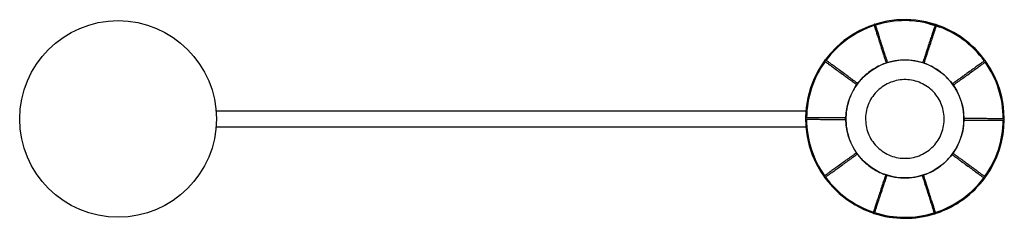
# Paper-space layout '_Inferior' of a CAD drawing. Header units: millimetres. Extents: x -1509 to -508, y 2687 to 2889.
import ezdxf

# ---------------------------------------------------------------- set-up
doc = ezdxf.new("R2010")
doc.units = ezdxf.units.MM

psp = doc.layouts.new('_Inferior')

# ---------------------------------------------------------------- linework, layer by layer
at = {"color": 7, "linetype": 'Continuous', "lineweight": 25}
for p, q in [((-584.6, 2884.8), (-578.2, 2883)), ((-577, 2882.6), (-573.9, 2881.4))]:
    psp.add_line(p, q, dxfattribs=at)
at = {"color": 7, "linetype": 'Continuous', "lineweight": 25, "flags": 128}
for points in [[(-627.9, 2844.8), (-627.9, 2844.8), (-627.9, 2845), (-627.8, 2845.2), (-627.6, 2845.4), (-627.4, 2845.5)], [(-627.4, 2845.5), (-627.1, 2845.6), (-626.8, 2845.5), (-626.6, 2845.4), (-626.5, 2845.3), (-626.5, 2845.3)], [(-590.8, 2845.1), (-590.8, 2845.1), (-590.7, 2845.3), (-590.5, 2845.4), (-590.3, 2845.4), (-590, 2845.3)], [(-590, 2845.3), (-589.7, 2845.2), (-589.5, 2845), (-589.4, 2844.8), (-589.4, 2844.6), (-589.4, 2844.6)], [(-657.8, 2822.8), (-657.8, 2822.8), (-657.9, 2822.9), (-657.9, 2823.2), (-657.9, 2823.4), (-657.7, 2823.7)], [(-657.7, 2823.7), (-657.5, 2823.9), (-657.3, 2824), (-657.1, 2824.1), (-656.9, 2824), (-656.9, 2824)], [(-560.7, 2823.5), (-560.7, 2823.5), (-560.5, 2823.6), (-560.2, 2823.6), (-560, 2823.4), (-559.8, 2823.2)], [(-559.8, 2823.2), (-559.7, 2823), (-559.6, 2822.7), (-559.7, 2822.5), (-559.8, 2822.3), (-559.8, 2822.3)], [(-669.5, 2788.2), (-669.4, 2788.5), (-669.3, 2788.7), (-669.1, 2788.9), (-668.9, 2788.9), (-668.9, 2788.9)], [(-668.9, 2787.4), (-668.9, 2787.4), (-669.1, 2787.5), (-669.3, 2787.6), (-669.4, 2787.9), (-669.5, 2788.2)], [(-548.9, 2788.3), (-548.9, 2788.3), (-548.7, 2788.3), (-548.6, 2788.1), (-548.5, 2787.9), (-548.4, 2787.6)], [(-548.4, 2787.6), (-548.5, 2787.3), (-548.6, 2787.1), (-548.7, 2786.9), (-548.9, 2786.8), (-548.9, 2786.8)], [(-658.1, 2752.5), (-658.2, 2752.8), (-658.3, 2753.1), (-658.2, 2753.3), (-658.1, 2753.5), (-658.1, 2753.5)], [(-657.2, 2752.2), (-657.2, 2752.2), (-657.4, 2752.2), (-657.6, 2752.2), (-657.9, 2752.3), (-658.1, 2752.5)], [(-560.1, 2752.1), (-560.4, 2751.9), (-560.6, 2751.7), (-560.8, 2751.7), (-561, 2751.8), (-561, 2751.8)], [(-560.1, 2753), (-560.1, 2753), (-560, 2752.8), (-560, 2752.6), (-560, 2752.3), (-560.1, 2752.1)], [(-627.9, 2730.4), (-628.2, 2730.5), (-628.4, 2730.7), (-628.5, 2730.9), (-628.5, 2731.1), (-628.5, 2731.1)], [(-627, 2730.7), (-627, 2730.7), (-627.2, 2730.5), (-627.4, 2730.4), (-627.6, 2730.4), (-627.9, 2730.4)], [(-590.5, 2730.2), (-590.8, 2730.2), (-591.1, 2730.2), (-591.3, 2730.3), (-591.4, 2730.5), (-591.4, 2730.5)], [(-590, 2731), (-590, 2731), (-589.9, 2730.8), (-590.1, 2730.5), (-590.3, 2730.4), (-590.5, 2730.2)]]:
    psp.add_lwpolyline(points, dxfattribs=at)
at = {"color": 7, "linetype": 'Continuous', "lineweight": 25}
for centre, radius in [((-1408.9, 2787.9), 100), ((-608.9, 2787.9), 60)]:
    psp.add_circle(centre, radius, dxfattribs=at)
for radius, start, end in [(101, 72.0062, 251.5165), (100, 72.1591, 107.3966), (101, 36.2942, 71.4112), (100, 108.2391, 143.2161), (100, 36.1592, 71.2991), (100, 144.1612, 179.2997), (100, 0.1881, 35.2997), (101, 324.0069, 35.4216), (100, 180.1596, 215.2977), (100, 324.1586, 359.3874), (100, 216.2498, 251.366), (100, 288.1608, 323.2986), (101, 288.2946, 323.4105), (101, 251.9485, 287.4227), (100, 252.0823, 287.3007)]:
    psp.add_arc((-608.9, 2787.9), radius, start, end, dxfattribs=at)
for points, knots in [([(-638.8, 2883.7), (-638.8, 2883.8), (-638.9, 2883.9), (-639, 2884), (-639.2, 2884.1), (-639.4, 2884.2), (-639.6, 2884.2), (-639.8, 2884.2), (-639.9, 2884.1), (-640.1, 2884), (-640.2, 2883.8), (-640.3, 2883.5), (-640.2, 2883.3), (-640.2, 2883.2)], [0, 0, 0, 0, 0.099858, 0.191515, 0.2729, 0.343259, 0.45224, 0.531954, 0.574532, 0.621694, 0.73055, 0.858016, 1, 1, 1, 1]), ([(-640.2, 2883.2), (-640.2, 2883.2), (-640.2, 2883.1), (-640.1, 2882.9), (-640, 2882.6), (-639.9, 2882.3), (-639.7, 2881.6), (-639.2, 2880.1), (-638.3, 2877.2), (-637, 2873.2), (-635.4, 2868.2), (-633.8, 2863.2), (-632.3, 2858.5), (-631.4, 2855.5), (-630.7, 2853.3), (-630.2, 2851.8), (-629.6, 2850), (-628.8, 2847.6), (-628.2, 2845.8), (-627.9, 2844.8)], [0, 0, 0, 0, 0.051461, 0.092113, 0.121954, 0.146307, 0.171212, 0.271575, 0.385784, 0.499992, 0.6142, 0.728408, 0.79238, 0.855448, 0.874594, 0.895986, 0.923983, 0.958655, 1, 1, 1, 1]), ([(-626.5, 2845.3), (-626.9, 2846.5), (-627.6, 2848.7), (-628.5, 2851.4), (-629.1, 2853.5), (-629.7, 2855.2), (-630.7, 2858.3), (-632.2, 2863), (-634, 2868.6), (-635.6, 2873.6), (-636.9, 2877.7), (-637.7, 2880.3), (-638.2, 2881.9), (-638.4, 2882.6), (-638.6, 2883), (-638.6, 2883.2), (-638.7, 2883.4), (-638.8, 2883.6), (-638.8, 2883.7), (-638.8, 2883.7)], [0, 0, 0, 0, 0.051462, 0.092113, 0.121954, 0.146307, 0.171213, 0.271576, 0.385784, 0.499992, 0.6142, 0.728408, 0.79238, 0.855448, 0.874594, 0.895986, 0.923984, 0.958655, 1, 1, 1, 1]), ([(-578.2, 2883.4), (-578.2, 2883.4), (-578.2, 2883.3), (-578.3, 2883), (-578.4, 2882.7), (-578.5, 2882.4), (-578.7, 2881.8), (-579.2, 2880.3), (-580.2, 2877.4), (-581.5, 2873.4), (-583.1, 2868.4), (-584.8, 2863.4), (-586.3, 2858.8), (-587.3, 2855.8), (-588, 2853.6), (-588.5, 2852.1), (-589.1, 2850.2), (-589.9, 2847.9), (-590.5, 2846.1), (-590.8, 2845.1)], [0, 0, 0, 0, 0.051461, 0.092113, 0.121954, 0.146307, 0.171212, 0.271575, 0.385784, 0.499992, 0.6142, 0.728408, 0.79238, 0.855448, 0.874594, 0.895986, 0.923983, 0.958655, 1, 1, 1, 1]), ([(-576.8, 2882.9), (-576.8, 2883), (-576.7, 2883.1), (-576.7, 2883.4), (-576.8, 2883.5), (-576.9, 2883.7), (-577.1, 2883.8), (-577.3, 2883.9), (-577.5, 2883.9), (-577.6, 2883.9), (-577.9, 2883.8), (-578.1, 2883.7), (-578.2, 2883.5), (-578.2, 2883.4)], [0, 0, 0, 0, 0.099858, 0.191515, 0.2729, 0.343259, 0.45224, 0.531954, 0.574532, 0.621694, 0.73055, 0.858016, 1, 1, 1, 1]), ([(-589.4, 2844.6), (-589, 2845.8), (-588.3, 2848), (-587.4, 2850.8), (-586.7, 2852.8), (-586.2, 2854.5), (-585.1, 2857.6), (-583.6, 2862.3), (-581.7, 2867.9), (-580.1, 2872.9), (-578.8, 2876.9), (-577.9, 2879.5), (-577.4, 2881.1), (-577.1, 2881.8), (-577, 2882.2), (-576.9, 2882.4), (-576.9, 2882.7), (-576.8, 2882.9), (-576.8, 2882.9), (-576.8, 2882.9)], [0, 0, 0, 0, 0.0514617, 0.0921132, 0.1219541, 0.1463071, 0.1712126, 0.2715757, 0.3857838, 0.4999921, 0.6142, 0.7284083, 0.7923801, 0.8554484, 0.8745941, 0.8959864, 0.9239836, 0.9586548, 1, 1, 1, 1]), ([(-689.4, 2847.8), (-689.5, 2847.9), (-689.6, 2848), (-689.8, 2848), (-690, 2848), (-690.2, 2847.9), (-690.4, 2847.8), (-690.5, 2847.6), (-690.6, 2847.5), (-690.6, 2847.3), (-690.6, 2847.1), (-690.5, 2846.8), (-690.4, 2846.7), (-690.3, 2846.6)], [0, 0, 0, 0, 0.099858, 0.191515, 0.2729, 0.343259, 0.45224, 0.531954, 0.574532, 0.621694, 0.73055, 0.858016, 1, 1, 1, 1]), ([(-690.3, 2846.6), (-690.3, 2846.6), (-690.2, 2846.6), (-690, 2846.4), (-689.7, 2846.2), (-689.5, 2846), (-688.9, 2845.6), (-687.7, 2844.7), (-685.2, 2842.9), (-681.8, 2840.4), (-677.6, 2837.3), (-673.3, 2834.2), (-669.4, 2831.3), (-666.8, 2829.4), (-665, 2828.1), (-663.7, 2827.1), (-662.1, 2826), (-660.1, 2824.5), (-658.6, 2823.4), (-657.8, 2822.8)], [0, 0, 0, 0, 0.051461, 0.092113, 0.121954, 0.146307, 0.171212, 0.271575, 0.385784, 0.499992, 0.6142, 0.728408, 0.79238, 0.855448, 0.874594, 0.895986, 0.923983, 0.958655, 1, 1, 1, 1]), ([(-656.9, 2824), (-657.9, 2824.7), (-659.7, 2826.1), (-662.1, 2827.8), (-663.8, 2829.1), (-665.3, 2830.1), (-667.9, 2832.1), (-671.9, 2835), (-676.7, 2838.5), (-680.9, 2841.6), (-684.3, 2844.1), (-686.5, 2845.7), (-687.8, 2846.7), (-688.5, 2847.2), (-688.8, 2847.4), (-689, 2847.5), (-689.2, 2847.7), (-689.3, 2847.8), (-689.4, 2847.8), (-689.4, 2847.8)], [0, 0, 0, 0, 0.051462, 0.092113, 0.121954, 0.146307, 0.171213, 0.271576, 0.385784, 0.499992, 0.6142, 0.728408, 0.79238, 0.855448, 0.874594, 0.895986, 0.923984, 0.958655, 1, 1, 1, 1]), ([(-627.8, 2730.9), (-631.5, 2732.1), (-638.7, 2735.3), (-648.4, 2742.1), (-656.5, 2750.7), (-662.9, 2760.7), (-667.1, 2771.8), (-669.2, 2783.4), (-668.9, 2795.3), (-667.1, 2803), (-664.7, 2810.4), (-661.5, 2817.6), (-654.7, 2827.3), (-646.1, 2835.5), (-636.1, 2841.8), (-625.1, 2846.1), (-613.4, 2848.1), (-601.6, 2847.8), (-593.9, 2846.1), (-586.4, 2843.6), (-579.2, 2840.4), (-569.5, 2833.6), (-561.3, 2825), (-555, 2815), (-550.7, 2804), (-548.7, 2792.3), (-549, 2780.5), (-550.7, 2772.8), (-553.2, 2765.3), (-556.4, 2758.1), (-563.2, 2748.4), (-571.8, 2740.3), (-581.8, 2733.9), (-592.8, 2729.7), (-604.5, 2727.7), (-616.3, 2727.9), (-624, 2729.7), (-627.8, 2730.9)], [0, 0, 0, 0, 0.03125, 0.0625, 0.09375, 0.125, 0.15625, 0.1875, 0.21875, 0.25, 0.25, 0.28125, 0.3125, 0.34375, 0.375, 0.40625, 0.4375, 0.46875, 0.5, 0.5, 0.53125, 0.5625, 0.59375, 0.625, 0.65625, 0.6875, 0.71875, 0.75, 0.75, 0.78125, 0.8125, 0.84375, 0.875, 0.90625, 0.9375, 0.96875, 1, 1, 1, 1]), ([(-527.9, 2847.1), (-528, 2847.1), (-528, 2847), (-528.2, 2846.9), (-528.5, 2846.7), (-528.7, 2846.5), (-529.3, 2846.1), (-530.6, 2845.2), (-533.1, 2843.4), (-536.5, 2840.9), (-540.7, 2837.9), (-545, 2834.8), (-549, 2831.9), (-551.5, 2830.1), (-553.4, 2828.8), (-554.7, 2827.8), (-556.3, 2826.7), (-558.3, 2825.2), (-559.8, 2824.1), (-560.7, 2823.5)], [0, 0, 0, 0, 0.051461, 0.092113, 0.121954, 0.146307, 0.171212, 0.271575, 0.385784, 0.499992, 0.6142, 0.728408, 0.79238, 0.855448, 0.874594, 0.895986, 0.923983, 0.958655, 1, 1, 1, 1]), ([(-559.8, 2822.3), (-558.8, 2823.1), (-556.9, 2824.4), (-554.6, 2826.1), (-552.8, 2827.4), (-551.3, 2828.4), (-548.7, 2830.3), (-544.7, 2833.2), (-539.9, 2836.6), (-535.6, 2839.7), (-532.2, 2842.2), (-530, 2843.8), (-528.6, 2844.7), (-528, 2845.2), (-527.7, 2845.4), (-527.5, 2845.6), (-527.3, 2845.7), (-527.1, 2845.8), (-527.1, 2845.9), (-527, 2845.9)], [0, 0, 0, 0, 0.051462, 0.092113, 0.121954, 0.146307, 0.171213, 0.271576, 0.385784, 0.499992, 0.6142, 0.728408, 0.79238, 0.855448, 0.874594, 0.895986, 0.923984, 0.958655, 1, 1, 1, 1]), ([(-527, 2845.9), (-527, 2845.9), (-526.9, 2846), (-526.8, 2846.2), (-526.7, 2846.4), (-526.7, 2846.6), (-526.8, 2846.8), (-526.9, 2847), (-527, 2847.1), (-527.2, 2847.2), (-527.4, 2847.2), (-527.7, 2847.2), (-527.8, 2847.1), (-527.9, 2847.1)], [0, 0, 0, 0, 0.099858, 0.191515, 0.2729, 0.343259, 0.45224, 0.531954, 0.574532, 0.621694, 0.73055, 0.858016, 1, 1, 1, 1]), ([(-596.4, 2825.9), (-593.9, 2825), (-591.5, 2824), (-587, 2821.4), (-584.8, 2819.9), (-580.8, 2816.5), (-579, 2814.6), (-575.8, 2810.4), (-574.4, 2808.2), (-572, 2803.5), (-571.1, 2801.1), (-569.7, 2796), (-569.2, 2793.4), (-568.9, 2788.2), (-568.9, 2785.6), (-569.6, 2780.4), (-570.1, 2777.8), (-571.8, 2772.9), (-572.8, 2770.4), (-575.4, 2765.9), (-576.9, 2763.7), (-580.4, 2759.8), (-582.3, 2758), (-586.4, 2754.7), (-588.6, 2753.3), (-593.3, 2751), (-595.7, 2750), (-600.8, 2748.6), (-603.4, 2748.2), (-608.6, 2747.8), (-611.2, 2747.9), (-616.4, 2748.5), (-619, 2749.1), (-624, 2750.7), (-626.4, 2751.8), (-630.9, 2754.4), (-633.1, 2755.9), (-637, 2759.3), (-638.9, 2761.2), (-642.1, 2765.3), (-643.5, 2767.6), (-645.8, 2772.2), (-646.8, 2774.7), (-648.2, 2779.7), (-648.6, 2782.3), (-649, 2787.5), (-649, 2790.2), (-648.3, 2795.4), (-647.7, 2797.9), (-646.1, 2802.9), (-645, 2805.3), (-642.5, 2809.9), (-640.9, 2812), (-637.5, 2816), (-635.6, 2817.8), (-631.5, 2821), (-629.3, 2822.4), (-624.6, 2824.8), (-622.1, 2825.7), (-617.1, 2827.1), (-614.5, 2827.6), (-609.3, 2828), (-606.7, 2827.9), (-601.5, 2827.3), (-598.9, 2826.7), (-596.4, 2825.9)], [0, 0, 0, 0, 0.03125, 0.03125, 0.0625, 0.0625, 0.09375, 0.09375, 0.125, 0.125, 0.15625, 0.15625, 0.1875, 0.1875, 0.21875, 0.21875, 0.25, 0.25, 0.28125, 0.28125, 0.3125, 0.3125, 0.34375, 0.34375, 0.375, 0.375, 0.40625, 0.40625, 0.4375, 0.4375, 0.46875, 0.46875, 0.5, 0.5, 0.53125, 0.53125, 0.5625, 0.5625, 0.59375, 0.59375, 0.625, 0.625, 0.65625, 0.65625, 0.6875, 0.6875, 0.71875, 0.71875, 0.75, 0.75, 0.78125, 0.78125, 0.8125, 0.8125, 0.84375, 0.84375, 0.875, 0.875, 0.90625, 0.90625, 0.9375, 0.9375, 0.96875, 0.96875, 1, 1, 1, 1]), ([(-709.6, 2795.9), (-710, 2795.9), (-714.9, 2795.9), (-725.2, 2795.9), (-740.6, 2795.9), (-756.8, 2795.9), (-773.8, 2795.9), (-791.4, 2795.9), (-809.8, 2795.9), (-828.7, 2795.9), (-848.3, 2795.9), (-868.4, 2795.9), (-888.1, 2795.9), (-907.4, 2795.9), (-926.1, 2795.9), (-945.2, 2795.9), (-964.5, 2795.9), (-984, 2795.9), (-1003.6, 2795.9), (-1023.3, 2795.9), (-1042.8, 2795.9), (-1062.2, 2795.9), (-1081.3, 2795.9), (-1100.1, 2795.9), (-1118.4, 2795.9), (-1136.2, 2795.9), (-1153.6, 2795.9), (-1170.4, 2795.9), (-1187.5, 2795.9), (-1204.7, 2795.9), (-1221.9, 2795.9), (-1238.3, 2795.9), (-1253.9, 2795.9), (-1268.7, 2795.9), (-1282.7, 2795.9), (-1295.9, 2795.9), (-1304.8, 2795.9), (-1309, 2795.9), (-1309.4, 2795.9)], [0, 0, 0, 0, 0.002532, 0.033667, 0.064791, 0.095905, 0.127005, 0.158088, 0.189139, 0.220161, 0.251167, 0.282171, 0.313169, 0.340313, 0.367505, 0.394783, 0.422205, 0.449737, 0.477307, 0.504851, 0.532347, 0.559756, 0.587028, 0.614142, 0.641126, 0.668017, 0.694886, 0.721797, 0.748768, 0.779593, 0.810458, 0.841399, 0.872412, 0.903462, 0.934548, 0.96566, 0.996806, 1, 1, 1, 1]), ([(-709.3, 2789.1), (-709.4, 2789.1), (-709.5, 2789.1), (-709.7, 2789), (-709.8, 2788.9), (-710, 2788.7), (-710, 2788.5), (-710, 2788.3), (-710, 2788.1), (-709.9, 2788), (-709.8, 2787.8), (-709.6, 2787.6), (-709.4, 2787.6), (-709.3, 2787.6)], [0, 0, 0, 0, 0.0998576, 0.1915145, 0.2729002, 0.3432594, 0.4522405, 0.5319535, 0.5745316, 0.6216939, 0.7305504, 0.8580161, 1, 1, 1, 1]), ([(-668.9, 2788.9), (-670.2, 2788.9), (-672.5, 2788.9), (-675.4, 2788.9), (-677.6, 2789), (-679.4, 2789), (-682.6, 2789), (-687.6, 2789), (-693.5, 2789), (-698.7, 2789.1), (-703, 2789.1), (-705.7, 2789.1), (-707.4, 2789.1), (-708.1, 2789.1), (-708.5, 2789.1), (-708.8, 2789.1), (-709, 2789.1), (-709.2, 2789.1), (-709.3, 2789.1), (-709.3, 2789.1)], [0, 0, 0, 0, 0.051462, 0.092113, 0.121954, 0.146307, 0.171213, 0.271576, 0.385784, 0.499992, 0.6142, 0.728408, 0.79238, 0.855448, 0.874594, 0.895986, 0.923984, 0.958655, 1, 1, 1, 1]), ([(-709.3, 2787.6), (-709.3, 2787.6), (-709.2, 2787.6), (-708.9, 2787.6), (-708.6, 2787.6), (-708.3, 2787.6), (-707.6, 2787.6), (-706, 2787.6), (-703, 2787.6), (-698.7, 2787.6), (-693.5, 2787.5), (-688.2, 2787.5), (-683.4, 2787.5), (-680.2, 2787.5), (-677.9, 2787.5), (-676.3, 2787.4), (-674.4, 2787.4), (-671.9, 2787.4), (-670, 2787.4), (-668.9, 2787.4)], [0, 0, 0, 0, 0.051461, 0.092113, 0.121954, 0.146307, 0.171212, 0.271575, 0.385784, 0.499992, 0.6142, 0.728408, 0.79238, 0.855448, 0.874594, 0.895986, 0.923983, 0.958655, 1, 1, 1, 1]), ([(-508.6, 2788.2), (-508.6, 2788.2), (-508.7, 2788.2), (-509, 2788.2), (-509.3, 2788.2), (-509.6, 2788.2), (-510.3, 2788.2), (-511.8, 2788.2), (-514.9, 2788.2), (-519.1, 2788.2), (-524.4, 2788.2), (-529.7, 2788.3), (-534.5, 2788.3), (-537.7, 2788.3), (-540, 2788.3), (-541.6, 2788.3), (-543.5, 2788.3), (-546, 2788.3), (-547.9, 2788.3), (-548.9, 2788.3)], [0, 0, 0, 0, 0.051461, 0.092113, 0.121954, 0.146307, 0.171212, 0.271575, 0.385784, 0.499992, 0.6142, 0.728408, 0.79238, 0.855448, 0.874594, 0.895986, 0.923983, 0.958655, 1, 1, 1, 1]), ([(-548.9, 2786.8), (-547.7, 2786.8), (-545.4, 2786.8), (-542.5, 2786.8), (-540.3, 2786.8), (-538.5, 2786.8), (-535.3, 2786.8), (-530.3, 2786.8), (-524.4, 2786.7), (-519.2, 2786.7), (-514.9, 2786.7), (-512.2, 2786.7), (-510.5, 2786.7), (-509.8, 2786.7), (-509.4, 2786.7), (-509.1, 2786.7), (-508.9, 2786.7), (-508.7, 2786.7), (-508.6, 2786.7), (-508.6, 2786.7)], [0, 0, 0, 0, 0.0514617, 0.0921132, 0.1219541, 0.1463071, 0.1712126, 0.2715757, 0.3857838, 0.4999921, 0.6142, 0.7284083, 0.7923801, 0.8554484, 0.8745941, 0.8959864, 0.9239836, 0.9586548, 1, 1, 1, 1]), ([(-508.6, 2786.7), (-508.5, 2786.7), (-508.4, 2786.7), (-508.2, 2786.8), (-508, 2786.9), (-507.9, 2787.1), (-507.8, 2787.3), (-507.8, 2787.5), (-507.9, 2787.6), (-507.9, 2787.8), (-508.1, 2788), (-508.3, 2788.1), (-508.5, 2788.1), (-508.6, 2788.2)], [0, 0, 0, 0, 0.099858, 0.191515, 0.2729, 0.343259, 0.45224, 0.531954, 0.574532, 0.621694, 0.73055, 0.858016, 1, 1, 1, 1]), ([(-1309.3, 2779.9), (-1309.1, 2779.9), (-1305, 2779.9), (-1296.2, 2779.9), (-1283.1, 2779.9), (-1269.1, 2779.9), (-1254.3, 2779.9), (-1238.7, 2779.9), (-1222.3, 2779.9), (-1205.8, 2779.9), (-1189.3, 2779.9), (-1173.1, 2779.9), (-1156.3, 2779.9), (-1139, 2779.9), (-1121.2, 2779.9), (-1102.9, 2779.9), (-1084.2, 2779.9), (-1065.1, 2779.9), (-1045.7, 2779.9), (-1026.1, 2779.9), (-1006.4, 2779.9), (-986.8, 2779.9), (-967.2, 2779.9), (-947.8, 2779.9), (-928.7, 2779.9), (-909, 2779.9), (-888.8, 2779.9), (-868.2, 2779.9), (-848, 2779.9), (-828.5, 2779.9), (-809.5, 2779.9), (-791.1, 2779.9), (-774.2, 2779.9), (-758.6, 2779.9), (-744.3, 2779.9), (-730.6, 2779.9), (-718.9, 2779.9), (-712.1, 2779.9), (-709.5, 2779.9)], [0, 0, 0, 0, 0.001797, 0.033013, 0.064202, 0.095349, 0.126446, 0.157491, 0.188495, 0.219472, 0.246504, 0.273467, 0.300405, 0.327368, 0.354349, 0.381354, 0.408461, 0.43574, 0.463181, 0.490739, 0.518358, 0.545975, 0.57353, 0.601008, 0.62837, 0.655637, 0.686725, 0.717773, 0.748815, 0.779878, 0.810977, 0.84209, 0.873221, 0.900479, 0.927752, 0.955038, 0.982333, 1, 1, 1, 1]), ([(-658.1, 2753.5), (-659.1, 2752.7), (-661, 2751.4), (-663.3, 2749.7), (-665.1, 2748.4), (-666.5, 2747.4), (-669.2, 2745.5), (-673.2, 2742.6), (-678, 2739.1), (-682.3, 2736.1), (-685.7, 2733.6), (-687.9, 2732), (-689.3, 2731), (-689.9, 2730.6), (-690.2, 2730.3), (-690.4, 2730.2), (-690.6, 2730.1), (-690.8, 2729.9), (-690.8, 2729.9), (-690.8, 2729.9)], [0, 0, 0, 0, 0.0514617, 0.0921132, 0.1219541, 0.1463071, 0.1712126, 0.2715757, 0.3857838, 0.4999921, 0.6142, 0.7284083, 0.7923801, 0.8554484, 0.8745941, 0.8959864, 0.9239836, 0.9586548, 1, 1, 1, 1]), ([(-690, 2728.7), (-689.9, 2728.7), (-689.9, 2728.7), (-689.6, 2728.9), (-689.4, 2729.1), (-689.1, 2729.3), (-688.6, 2729.7), (-687.3, 2730.6), (-684.8, 2732.4), (-681.4, 2734.8), (-677.1, 2737.9), (-672.9, 2741), (-668.9, 2743.8), (-666.4, 2745.7), (-664.5, 2747), (-663.2, 2747.9), (-661.6, 2749.1), (-659.6, 2750.5), (-658, 2751.6), (-657.2, 2752.2)], [0, 0, 0, 0, 0.051461, 0.092113, 0.121954, 0.146307, 0.171212, 0.271575, 0.385784, 0.499992, 0.6142, 0.728408, 0.79238, 0.855448, 0.874594, 0.895986, 0.923983, 0.958655, 1, 1, 1, 1]), ([(-561, 2751.8), (-560, 2751), (-558.1, 2749.7), (-555.8, 2748), (-554, 2746.7), (-552.6, 2745.6), (-550, 2743.7), (-546, 2740.8), (-541.2, 2737.3), (-537, 2734.2), (-533.6, 2731.7), (-531.4, 2730), (-530, 2729.1), (-529.4, 2728.6), (-529.1, 2728.4), (-528.9, 2728.2), (-528.7, 2728.1), (-528.5, 2728), (-528.5, 2727.9), (-528.5, 2727.9)], [0, 0, 0, 0, 0.051462, 0.092113, 0.121954, 0.146307, 0.171213, 0.271576, 0.385784, 0.499992, 0.6142, 0.728408, 0.79238, 0.855448, 0.874594, 0.895986, 0.923984, 0.958655, 1, 1, 1, 1]), ([(-527.6, 2729.1), (-527.6, 2729.1), (-527.7, 2729.2), (-527.9, 2729.4), (-528.2, 2729.5), (-528.4, 2729.7), (-529, 2730.1), (-530.2, 2731), (-532.7, 2732.9), (-536.1, 2735.4), (-540.3, 2738.5), (-544.6, 2741.6), (-548.5, 2744.5), (-551, 2746.3), (-552.9, 2747.7), (-554.2, 2748.6), (-555.8, 2749.8), (-557.8, 2751.3), (-559.3, 2752.4), (-560.1, 2753)], [0, 0, 0, 0, 0.051461, 0.092113, 0.121954, 0.146307, 0.171212, 0.271575, 0.385784, 0.499992, 0.6142, 0.728408, 0.79238, 0.855448, 0.874594, 0.895986, 0.923983, 0.958655, 1, 1, 1, 1]), ([(-690.8, 2729.9), (-690.9, 2729.8), (-691, 2729.7), (-691.1, 2729.6), (-691.2, 2729.4), (-691.1, 2729.2), (-691.1, 2729), (-691, 2728.8), (-690.9, 2728.7), (-690.7, 2728.6), (-690.5, 2728.5), (-690.2, 2728.5), (-690, 2728.6), (-690, 2728.7)], [0, 0, 0, 0, 0.099858, 0.191515, 0.2729, 0.343259, 0.45224, 0.531954, 0.574532, 0.621694, 0.73055, 0.858016, 1, 1, 1, 1]), ([(-628.5, 2731.1), (-628.9, 2729.9), (-629.6, 2727.8), (-630.5, 2725), (-631.2, 2722.9), (-631.7, 2721.3), (-632.8, 2718.1), (-634.3, 2713.5), (-636.2, 2707.8), (-637.8, 2702.9), (-639.1, 2698.8), (-640, 2696.2), (-640.5, 2694.7), (-640.7, 2693.9), (-640.9, 2693.5), (-641, 2693.3), (-641, 2693.1), (-641.1, 2692.9), (-641.1, 2692.9), (-641.1, 2692.8)], [0, 0, 0, 0, 0.0514617, 0.0921132, 0.1219541, 0.1463071, 0.1712126, 0.2715757, 0.3857838, 0.4999921, 0.6142, 0.7284083, 0.7923801, 0.8554484, 0.8745941, 0.8959864, 0.9239836, 0.9586548, 1, 1, 1, 1]), ([(-639.7, 2692.4), (-639.7, 2692.4), (-639.7, 2692.5), (-639.6, 2692.7), (-639.5, 2693), (-639.4, 2693.3), (-639.1, 2694), (-638.7, 2695.5), (-637.7, 2698.4), (-636.4, 2702.4), (-634.7, 2707.4), (-633.1, 2712.4), (-631.6, 2717), (-630.6, 2720), (-629.8, 2722.2), (-629.4, 2723.7), (-628.7, 2725.5), (-628, 2727.9), (-627.4, 2729.7), (-627, 2730.7)], [0, 0, 0, 0, 0.051461, 0.092113, 0.121954, 0.146307, 0.171212, 0.271575, 0.385784, 0.499992, 0.6142, 0.728408, 0.79238, 0.855448, 0.874594, 0.895986, 0.923983, 0.958655, 1, 1, 1, 1]), ([(-591.4, 2730.5), (-591, 2729.3), (-590.3, 2727.1), (-589.4, 2724.4), (-588.8, 2722.3), (-588.2, 2720.6), (-587.2, 2717.5), (-585.7, 2712.8), (-583.9, 2707.1), (-582.3, 2702.1), (-581, 2698.1), (-580.2, 2695.5), (-579.7, 2693.9), (-579.5, 2693.2), (-579.3, 2692.8), (-579.3, 2692.6), (-579.2, 2692.3), (-579.1, 2692.1), (-579.1, 2692.1), (-579.1, 2692.1)], [0, 0, 0, 0, 0.051462, 0.092113, 0.121954, 0.146307, 0.171213, 0.271576, 0.385784, 0.499992, 0.6142, 0.728408, 0.79238, 0.855448, 0.874594, 0.895986, 0.923984, 0.958655, 1, 1, 1, 1]), ([(-577.7, 2692.5), (-577.7, 2692.6), (-577.7, 2692.6), (-577.8, 2692.9), (-577.9, 2693.2), (-578, 2693.5), (-578.2, 2694.2), (-578.7, 2695.6), (-579.6, 2698.6), (-580.9, 2702.6), (-582.5, 2707.6), (-584.1, 2712.6), (-585.6, 2717.2), (-586.5, 2720.2), (-587.2, 2722.4), (-587.7, 2723.9), (-588.3, 2725.8), (-589.1, 2728.2), (-589.6, 2730), (-590, 2731)], [0, 0, 0, 0, 0.051461, 0.092113, 0.121954, 0.146307, 0.171212, 0.271575, 0.385784, 0.499992, 0.6142, 0.728408, 0.79238, 0.855448, 0.874594, 0.895986, 0.923983, 0.958655, 1, 1, 1, 1]), ([(-528.5, 2727.9), (-528.4, 2727.9), (-528.3, 2727.8), (-528.1, 2727.8), (-527.9, 2727.8), (-527.7, 2727.8), (-527.5, 2728), (-527.4, 2728.1), (-527.3, 2728.3), (-527.3, 2728.4), (-527.3, 2728.7), (-527.4, 2728.9), (-527.5, 2729.1), (-527.6, 2729.1)], [0, 0, 0, 0, 0.0998576, 0.1915145, 0.2729002, 0.3432594, 0.4522405, 0.5319535, 0.5745316, 0.6216939, 0.7305504, 0.8580161, 1, 1, 1, 1]), ([(-641.1, 2692.8), (-641.1, 2692.8), (-641.2, 2692.6), (-641.1, 2692.4), (-641.1, 2692.2), (-640.9, 2692.1), (-640.8, 2691.9), (-640.6, 2691.9), (-640.4, 2691.8), (-640.3, 2691.8), (-640, 2691.9), (-639.8, 2692.1), (-639.7, 2692.3), (-639.7, 2692.4)], [0, 0, 0, 0, 0.099858, 0.191515, 0.2729, 0.343259, 0.45224, 0.531954, 0.574532, 0.621694, 0.73055, 0.858016, 1, 1, 1, 1]), ([(-579.1, 2692.1), (-579.1, 2692), (-579, 2691.9), (-578.9, 2691.7), (-578.7, 2691.6), (-578.5, 2691.5), (-578.3, 2691.5), (-578.1, 2691.6), (-578, 2691.7), (-577.8, 2691.8), (-577.7, 2692), (-577.6, 2692.3), (-577.6, 2692.4), (-577.7, 2692.5)], [0, 0, 0, 0, 0.099858, 0.191515, 0.2729, 0.343259, 0.45224, 0.531954, 0.574532, 0.621694, 0.73055, 0.858016, 1, 1, 1, 1])]:
    psp.add_open_spline(points, degree=3, knots=knots, dxfattribs=at)

doc.saveas('drawing.dxf')
